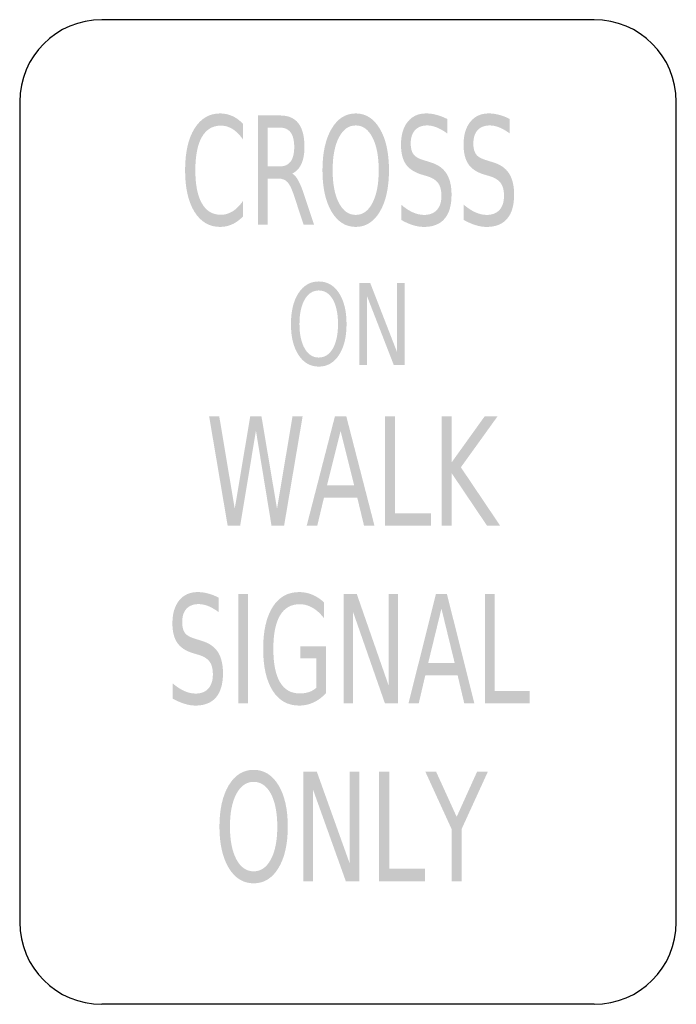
# Model space of a CAD drawing. Header units: inches. Extents: x -0.5 to 0.5, y -0.75 to 0.75.
import ezdxf

# ---------------------------------------------------------------- set-up
doc = ezdxf.new("R2010")
doc.units = ezdxf.units.IN
doc.header["$MEASUREMENT"] = 0

msp = doc.modelspace()

# ---------------------------------------------------------------- hatches: boundary and pattern name
h = msp.add_hatch(color=7)
edge = h.paths.add_edge_path()
edge.add_line((-0.1599, 0.5913), (-0.1599, 0.5675))
edge.add_spline(control_points=[(-0.1599, 0.5675), (-0.1649, 0.5746), (-0.1702, 0.5799), (-0.1758, 0.5834), (-0.1815, 0.5869), (-0.1875, 0.5886), (-0.1938, 0.5886), (-0.2063, 0.5886), (-0.2159, 0.5828), (-0.2226, 0.5712), (-0.2292, 0.5595), (-0.2325, 0.5427), (-0.2325, 0.5207), (-0.2325, 0.4987), (-0.2292, 0.4819), (-0.2226, 0.4703), (-0.2159, 0.4586), (-0.2063, 0.4528), (-0.1938, 0.4528), (-0.1875, 0.4528), (-0.1815, 0.4545), (-0.1758, 0.458), (-0.1702, 0.4615), (-0.1649, 0.4668), (-0.1599, 0.4739)], knot_values=[0, 0, 0, 0, 1, 1, 1, 2, 2, 2, 3, 3, 3, 4, 4, 4, 5, 5, 5, 6, 6, 6, 7, 7, 7, 8, 8, 8, 8], degree=3, periodic=0)
edge.add_line((-0.1599, 0.4739), (-0.1599, 0.4503))
edge.add_spline(control_points=[(-0.1599, 0.4503), (-0.165, 0.445), (-0.1705, 0.4409), (-0.1763, 0.4383), (-0.1821, 0.4356), (-0.1882, 0.4343), (-0.1947, 0.4343), (-0.2113, 0.4343), (-0.2243, 0.442), (-0.2339, 0.4574), (-0.2434, 0.4729), (-0.2481, 0.4939), (-0.2481, 0.5207), (-0.2481, 0.5474), (-0.2434, 0.5686), (-0.2339, 0.584), (-0.2243, 0.5994), (-0.2113, 0.6072), (-0.1947, 0.6072), (-0.1881, 0.6072), (-0.182, 0.6058), (-0.1762, 0.6032), (-0.1703, 0.6006), (-0.1649, 0.5966), (-0.1599, 0.5913)], knot_values=[0, 0, 0, 0, 1, 1, 1, 2, 2, 2, 3, 3, 3, 4, 4, 4, 5, 5, 5, 6, 6, 6, 7, 7, 7, 8, 8, 8, 8], degree=3, periodic=0)
h = msp.add_hatch(color=7)
edge = h.paths.add_edge_path()
edge.add_spline(control_points=[(-0.0851, 0.5156), (-0.0818, 0.514), (-0.0788, 0.5105), (-0.0758, 0.5051), (-0.0728, 0.4998), (-0.0698, 0.4924), (-0.0667, 0.483)], knot_values=[0, 0, 0, 0, 1, 1, 1, 2, 2, 2, 2], degree=3, periodic=0)
edge.add_line((-0.0667, 0.483), (-0.0516, 0.4375))
edge.add_line((-0.0516, 0.4375), (-0.0676, 0.4375))
edge.add_line((-0.0676, 0.4375), (-0.0816, 0.4802))
edge.add_spline(control_points=[(-0.0816, 0.4802), (-0.0852, 0.4914), (-0.0887, 0.4988), (-0.0921, 0.5025), (-0.0955, 0.5061), (-0.1001, 0.5079), (-0.106, 0.5079)], knot_values=[0, 0, 0, 0, 1, 1, 1, 2, 2, 2, 2], degree=3, periodic=0)
edge.add_line((-0.106, 0.5079), (-0.1221, 0.5079))
edge.add_line((-0.1221, 0.5079), (-0.1221, 0.4375))
edge.add_line((-0.1221, 0.4375), (-0.137, 0.4375))
edge.add_line((-0.137, 0.4375), (-0.137, 0.6041))
edge.add_line((-0.137, 0.6041), (-0.1036, 0.6041))
edge.add_spline(control_points=[(-0.1036, 0.6041), (-0.091, 0.6041), (-0.0817, 0.6002), (-0.0755, 0.5922), (-0.0694, 0.5842), (-0.0663, 0.5722), (-0.0663, 0.5561), (-0.0663, 0.5457), (-0.0679, 0.5369), (-0.0711, 0.53), (-0.0743, 0.5231), (-0.0789, 0.5183), (-0.0851, 0.5156)], knot_values=[0, 0, 0, 0, 1, 1, 1, 2, 2, 2, 3, 3, 3, 4, 4, 4, 4], degree=3, periodic=0)
edge = h.paths.add_edge_path(flags=0)
edge.add_line((-0.1221, 0.5856), (-0.1221, 0.5265))
edge.add_line((-0.1221, 0.5265), (-0.1036, 0.5265))
edge.add_spline(control_points=[(-0.1036, 0.5265), (-0.0964, 0.5265), (-0.091, 0.529), (-0.0873, 0.534), (-0.0837, 0.539), (-0.0819, 0.5464), (-0.0819, 0.5561), (-0.0819, 0.5659), (-0.0837, 0.5732), (-0.0873, 0.5782), (-0.091, 0.5831), (-0.0964, 0.5856), (-0.1036, 0.5856)], knot_values=[0, 0, 0, 0, 1, 1, 1, 2, 2, 2, 3, 3, 3, 4, 4, 4, 4], degree=3, periodic=0)
edge.add_line((-0.1036, 0.5856), (-0.1221, 0.5856))
h = msp.add_hatch(color=7)
edge = h.paths.add_edge_path()
edge.add_spline(control_points=[(0.0118, 0.6072), (0.0271, 0.6072), (0.0394, 0.5993), (0.0486, 0.5837), (0.0578, 0.568), (0.0624, 0.547), (0.0624, 0.5207), (0.0624, 0.4944), (0.0578, 0.4734), (0.0486, 0.4577), (0.0394, 0.4421), (0.0271, 0.4343), (0.0118, 0.4343), (-0.0036, 0.4343), (-0.0159, 0.4421), (-0.0251, 0.4577), (-0.0343, 0.4733), (-0.0389, 0.4943), (-0.0389, 0.5207), (-0.0389, 0.547), (-0.0343, 0.568), (-0.0251, 0.5837), (-0.0159, 0.5993), (-0.0036, 0.6072), (0.0118, 0.6072)], knot_values=[0, 0, 0, 0, 1, 1, 1, 2, 2, 2, 3, 3, 3, 4, 4, 4, 5, 5, 5, 6, 6, 6, 7, 7, 7, 8, 8, 8, 8], degree=3, periodic=0)
edge = h.paths.add_edge_path(flags=0)
edge.add_spline(control_points=[(0.0118, 0.5889), (0.001, 0.5889), (-0.0075, 0.5828), (-0.0139, 0.5705), (-0.0202, 0.5583), (-0.0234, 0.5417), (-0.0234, 0.5207), (-0.0234, 0.4997), (-0.0202, 0.4831), (-0.0139, 0.4709), (-0.0075, 0.4587), (0.001, 0.4526), (0.0118, 0.4526), (0.0225, 0.4526), (0.031, 0.4587), (0.0373, 0.4709), (0.0436, 0.4831), (0.0468, 0.4997), (0.0468, 0.5207), (0.0468, 0.5417), (0.0436, 0.5583), (0.0373, 0.5705), (0.031, 0.5828), (0.0225, 0.5889), (0.0118, 0.5889)], knot_values=[0, 0, 0, 0, 1, 1, 1, 2, 2, 2, 3, 3, 3, 4, 4, 4, 5, 5, 5, 6, 6, 6, 7, 7, 7, 8, 8, 8, 8], degree=3, periodic=0)
h = msp.add_hatch(color=7)
edge = h.paths.add_edge_path()
edge.add_line((0.1511, 0.5987), (0.1511, 0.5767))
edge.add_spline(control_points=[(0.1511, 0.5767), (0.1455, 0.5808), (0.1402, 0.5838), (0.1352, 0.5858), (0.1302, 0.5879), (0.1254, 0.5889), (0.1208, 0.5889), (0.1127, 0.5889), (0.1065, 0.5865), (0.1021, 0.5817), (0.0977, 0.5769), (0.0955, 0.5702), (0.0955, 0.5614), (0.0955, 0.554), (0.097, 0.5485), (0.0999, 0.5447), (0.1028, 0.5409), (0.1083, 0.5379), (0.1165, 0.5356)], knot_values=[0, 0, 0, 0, 1, 1, 1, 2, 2, 2, 3, 3, 3, 4, 4, 4, 5, 5, 5, 6, 6, 6, 6], degree=3, periodic=0)
edge.add_line((0.1165, 0.5356), (0.1253, 0.5328))
edge.add_spline(control_points=[(0.1253, 0.5328), (0.1364, 0.5296), (0.1446, 0.524), (0.1498, 0.5159), (0.1551, 0.5078), (0.1577, 0.497), (0.1577, 0.4835), (0.1577, 0.4673), (0.1542, 0.4551), (0.1471, 0.4468), (0.14, 0.4384), (0.1296, 0.4343), (0.1158, 0.4343), (0.1106, 0.4343), (0.1051, 0.4351), (0.0992, 0.4369), (0.0934, 0.4387), (0.0873, 0.4414), (0.0811, 0.4449)], knot_values=[0, 0, 0, 0, 1, 1, 1, 2, 2, 2, 3, 3, 3, 4, 4, 4, 5, 5, 5, 6, 6, 6, 6], degree=3, periodic=0)
edge.add_line((0.0811, 0.4449), (0.0811, 0.4681))
edge.add_spline(control_points=[(0.0811, 0.4681), (0.0871, 0.4629), (0.093, 0.4591), (0.0988, 0.4565), (0.1045, 0.4539), (0.1102, 0.4526), (0.1158, 0.4526), (0.1242, 0.4526), (0.1308, 0.4551), (0.1354, 0.4601), (0.14, 0.4652), (0.1423, 0.4724), (0.1423, 0.4818), (0.1423, 0.49), (0.1406, 0.4964), (0.1373, 0.501), (0.134, 0.5056), (0.1286, 0.5091), (0.121, 0.5114)], knot_values=[0, 0, 0, 0, 1, 1, 1, 2, 2, 2, 3, 3, 3, 4, 4, 4, 5, 5, 5, 6, 6, 6, 6], degree=3, periodic=0)
edge.add_line((0.121, 0.5114), (0.1121, 0.5141))
edge.add_spline(control_points=[(0.1121, 0.5141), (0.101, 0.5174), (0.093, 0.5227), (0.0881, 0.5298), (0.0832, 0.5369), (0.0807, 0.5469), (0.0807, 0.5596), (0.0807, 0.5743), (0.0841, 0.586), (0.0909, 0.5944), (0.0977, 0.6029), (0.1071, 0.6072), (0.1191, 0.6072), (0.1242, 0.6072), (0.1295, 0.6065), (0.1348, 0.605), (0.1401, 0.6036), (0.1456, 0.6015), (0.1511, 0.5987)], knot_values=[0, 0, 0, 0, 1, 1, 1, 2, 2, 2, 3, 3, 3, 4, 4, 4, 5, 5, 5, 6, 6, 6, 6], degree=3, periodic=0)
h = msp.add_hatch(color=7)
edge = h.paths.add_edge_path()
edge.add_line((0.2464, 0.5987), (0.2464, 0.5767))
edge.add_spline(control_points=[(0.2464, 0.5767), (0.2408, 0.5808), (0.2355, 0.5838), (0.2306, 0.5858), (0.2256, 0.5879), (0.2207, 0.5889), (0.2161, 0.5889), (0.208, 0.5889), (0.2018, 0.5865), (0.1974, 0.5817), (0.1931, 0.5769), (0.1909, 0.5702), (0.1909, 0.5614), (0.1909, 0.554), (0.1923, 0.5485), (0.1952, 0.5447), (0.1981, 0.5409), (0.2037, 0.5379), (0.2118, 0.5356)], knot_values=[0, 0, 0, 0, 1, 1, 1, 2, 2, 2, 3, 3, 3, 4, 4, 4, 5, 5, 5, 6, 6, 6, 6], degree=3, periodic=0)
edge.add_line((0.2118, 0.5356), (0.2207, 0.5328))
edge.add_spline(control_points=[(0.2207, 0.5328), (0.2318, 0.5296), (0.2399, 0.524), (0.2452, 0.5159), (0.2504, 0.5078), (0.253, 0.497), (0.253, 0.4835), (0.253, 0.4673), (0.2495, 0.4551), (0.2424, 0.4468), (0.2353, 0.4384), (0.2249, 0.4343), (0.2112, 0.4343), (0.2059, 0.4343), (0.2004, 0.4351), (0.1946, 0.4369), (0.1887, 0.4387), (0.1827, 0.4414), (0.1764, 0.4449)], knot_values=[0, 0, 0, 0, 1, 1, 1, 2, 2, 2, 3, 3, 3, 4, 4, 4, 5, 5, 5, 6, 6, 6, 6], degree=3, periodic=0)
edge.add_line((0.1764, 0.4449), (0.1764, 0.4681))
edge.add_spline(control_points=[(0.1764, 0.4681), (0.1825, 0.4629), (0.1884, 0.4591), (0.1941, 0.4565), (0.1999, 0.4539), (0.2056, 0.4526), (0.2112, 0.4526), (0.2196, 0.4526), (0.2261, 0.4551), (0.2307, 0.4601), (0.2353, 0.4652), (0.2376, 0.4724), (0.2376, 0.4818), (0.2376, 0.49), (0.236, 0.4964), (0.2327, 0.501), (0.2294, 0.5056), (0.2239, 0.5091), (0.2164, 0.5114)], knot_values=[0, 0, 0, 0, 1, 1, 1, 2, 2, 2, 3, 3, 3, 4, 4, 4, 5, 5, 5, 6, 6, 6, 6], degree=3, periodic=0)
edge.add_line((0.2164, 0.5114), (0.2074, 0.5141))
edge.add_spline(control_points=[(0.2074, 0.5141), (0.1963, 0.5174), (0.1883, 0.5227), (0.1834, 0.5298), (0.1785, 0.5369), (0.176, 0.5469), (0.176, 0.5596), (0.176, 0.5743), (0.1794, 0.586), (0.1863, 0.5944), (0.1931, 0.6029), (0.2025, 0.6072), (0.2144, 0.6072), (0.2196, 0.6072), (0.2248, 0.6065), (0.2301, 0.605), (0.2355, 0.6036), (0.2409, 0.6015), (0.2464, 0.5987)], knot_values=[0, 0, 0, 0, 1, 1, 1, 2, 2, 2, 3, 3, 3, 4, 4, 4, 5, 5, 5, 6, 6, 6, 6], degree=3, periodic=0)
h = msp.add_hatch(color=7)
edge = h.paths.add_edge_path()
edge.add_spline(control_points=[(-0.0445, 0.3512), (-0.0317, 0.3512), (-0.0214, 0.3453), (-0.0137, 0.3336), (-0.0061, 0.3218), (-0.0022, 0.3061), (-0.0022, 0.2863), (-0.0022, 0.2666), (-0.0061, 0.2509), (-0.0137, 0.2392), (-0.0214, 0.2274), (-0.0317, 0.2215), (-0.0445, 0.2215), (-0.0574, 0.2215), (-0.0676, 0.2274), (-0.0753, 0.2391), (-0.083, 0.2508), (-0.0869, 0.2666), (-0.0869, 0.2863), (-0.0869, 0.3061), (-0.083, 0.3218), (-0.0753, 0.3336), (-0.0676, 0.3453), (-0.0574, 0.3512), (-0.0445, 0.3512)], knot_values=[0, 0, 0, 0, 1, 1, 1, 2, 2, 2, 3, 3, 3, 4, 4, 4, 5, 5, 5, 6, 6, 6, 7, 7, 7, 8, 8, 8, 8], degree=3, periodic=0)
edge = h.paths.add_edge_path(flags=0)
edge.add_spline(control_points=[(-0.0445, 0.3375), (-0.0535, 0.3375), (-0.0606, 0.3329), (-0.0659, 0.3238), (-0.0712, 0.3146), (-0.0739, 0.3021), (-0.0739, 0.2863), (-0.0739, 0.2706), (-0.0712, 0.2581), (-0.0659, 0.249), (-0.0606, 0.2398), (-0.0535, 0.2353), (-0.0445, 0.2353), (-0.0355, 0.2353), (-0.0284, 0.2398), (-0.0231, 0.249), (-0.0179, 0.2581), (-0.0152, 0.2706), (-0.0152, 0.2863), (-0.0152, 0.3021), (-0.0179, 0.3146), (-0.0231, 0.3238), (-0.0284, 0.3329), (-0.0355, 0.3375), (-0.0445, 0.3375)], knot_values=[0, 0, 0, 0, 1, 1, 1, 2, 2, 2, 3, 3, 3, 4, 4, 4, 5, 5, 5, 6, 6, 6, 7, 7, 7, 8, 8, 8, 8], degree=3, periodic=0)
for points in [[(0.0171, 0.349), (0.0338, 0.349), (0.0744, 0.2444), (0.0744, 0.349), (0.0864, 0.349), (0.0864, 0.224), (0.0697, 0.224), (0.0291, 0.3285), (0.0291, 0.224), (0.0171, 0.224), (0.0171, 0.349)], [(-0.2115, 0.1458), (-0.1961, 0.1458), (-0.1725, 0.005), (-0.1489, 0.1458), (-0.1318, 0.1458), (-0.1081, 0.005), (-0.0845, 0.1458), (-0.0691, 0.1458), (-0.0973, -0.0208), (-0.1165, -0.0208), (-0.1402, 0.1238), (-0.1642, -0.0208), (-0.1833, -0.0208), (-0.2115, 0.1458)], [(0.0566, 0.1458), (0.0718, 0.1458), (0.0718, -0.0019), (0.1266, -0.0019), (0.1266, -0.0208), (0.0566, -0.0208), (0.0566, 0.1458)], [(0.1425, 0.1458), (0.1577, 0.1458), (0.1577, 0.0754), (0.2082, 0.1458), (0.2278, 0.1458), (0.1719, 0.0681), (0.2317, -0.0208), (0.2117, -0.0208), (0.1577, 0.0594), (0.1577, -0.0208), (0.1425, -0.0208), (0.1425, 0.1458)], [(-0.1672, -0.125), (-0.1524, -0.125), (-0.1524, -0.2917), (-0.1672, -0.2917), (-0.1672, -0.125)], [(-0.0066, -0.125), (0.0134, -0.125), (0.0619, -0.2644), (0.0619, -0.125), (0.0763, -0.125), (0.0763, -0.2917), (0.0563, -0.2917), (0.0077, -0.1522), (0.0077, -0.2917), (-0.0066, -0.2917), (-0.0066, -0.125)], [(0.2084, -0.125), (0.2232, -0.125), (0.2232, -0.2727), (0.2765, -0.2727), (0.2765, -0.2917), (0.2084, -0.2917), (0.2084, -0.125)], [(-0.0679, -0.3958), (-0.0474, -0.3958), (0.0025, -0.5352), (0.0025, -0.3958), (0.0172, -0.3958), (0.0172, -0.5625), (-0.0033, -0.5625), (-0.0532, -0.4231), (-0.0532, -0.5625), (-0.0679, -0.5625), (-0.0679, -0.3958)], [(0.0474, -0.3958), (0.0627, -0.3958), (0.0627, -0.5435), (0.1174, -0.5435), (0.1174, -0.5625), (0.0474, -0.5625), (0.0474, -0.3958)], [(0.1179, -0.3958), (0.1343, -0.3958), (0.1655, -0.4644), (0.1965, -0.3958), (0.2129, -0.3958), (0.173, -0.4831), (0.173, -0.5625), (0.1578, -0.5625), (0.1578, -0.4831), (0.1179, -0.3958)]]:
    msp.add_hatch(color=7).paths.add_polyline_path(points)
h = msp.add_hatch(color=7)
h.paths.add_polyline_path([(-0.0199, 0.1458), (-0.0026, 0.1458), (0.0403, -0.0208), (0.0244, -0.0208), (0.0141, 0.0219), (-0.0366, 0.0219), (-0.0468, -0.0208), (-0.0629, -0.0208), (-0.0199, 0.1458)])
h.paths.add_polyline_path([(-0.0113, 0.1236), (-0.032, 0.0407), (0.0094, 0.0407), (-0.0113, 0.1236)], flags=0)
h = msp.add_hatch(color=7)
edge = h.paths.add_edge_path()
edge.add_line((-0.197, -0.1305), (-0.197, -0.1525))
edge.add_spline(control_points=[(-0.197, -0.1525), (-0.2026, -0.1484), (-0.2079, -0.1453), (-0.2129, -0.1433), (-0.2179, -0.1413), (-0.2227, -0.1403), (-0.2273, -0.1403), (-0.2354, -0.1403), (-0.2416, -0.1427), (-0.246, -0.1474), (-0.2504, -0.1522), (-0.2525, -0.159), (-0.2525, -0.1677), (-0.2525, -0.1751), (-0.2511, -0.1807), (-0.2482, -0.1844), (-0.2453, -0.1882), (-0.2397, -0.1912), (-0.2316, -0.1935)], knot_values=[0, 0, 0, 0, 1, 1, 1, 2, 2, 2, 3, 3, 3, 4, 4, 4, 5, 5, 5, 6, 6, 6, 6], degree=3, periodic=0)
edge.add_line((-0.2316, -0.1935), (-0.2227, -0.1963))
edge.add_spline(control_points=[(-0.2227, -0.1963), (-0.2116, -0.1995), (-0.2035, -0.2052), (-0.1982, -0.2132), (-0.193, -0.2213), (-0.1904, -0.2321), (-0.1904, -0.2457), (-0.1904, -0.2618), (-0.1939, -0.2741), (-0.201, -0.2824), (-0.2081, -0.2907), (-0.2185, -0.2949), (-0.2322, -0.2949), (-0.2375, -0.2949), (-0.243, -0.294), (-0.2488, -0.2922), (-0.2547, -0.2904), (-0.2607, -0.2878), (-0.267, -0.2843)], knot_values=[0, 0, 0, 0, 1, 1, 1, 2, 2, 2, 3, 3, 3, 4, 4, 4, 5, 5, 5, 6, 6, 6, 6], degree=3, periodic=0)
edge.add_line((-0.267, -0.2843), (-0.267, -0.2611))
edge.add_spline(control_points=[(-0.267, -0.2611), (-0.2609, -0.2662), (-0.255, -0.2701), (-0.2493, -0.2727), (-0.2435, -0.2753), (-0.2378, -0.2766), (-0.2322, -0.2766), (-0.2238, -0.2766), (-0.2173, -0.2741), (-0.2127, -0.269), (-0.2081, -0.2639), (-0.2058, -0.2567), (-0.2058, -0.2473), (-0.2058, -0.2392), (-0.2074, -0.2328), (-0.2107, -0.2281), (-0.214, -0.2235), (-0.2195, -0.2201), (-0.227, -0.2178)], knot_values=[0, 0, 0, 0, 1, 1, 1, 2, 2, 2, 3, 3, 3, 4, 4, 4, 5, 5, 5, 6, 6, 6, 6], degree=3, periodic=0)
edge.add_line((-0.227, -0.2178), (-0.236, -0.2151))
edge.add_spline(control_points=[(-0.236, -0.2151), (-0.2471, -0.2117), (-0.2551, -0.2065), (-0.26, -0.1993), (-0.2649, -0.1922), (-0.2674, -0.1823), (-0.2674, -0.1695), (-0.2674, -0.1548), (-0.264, -0.1432), (-0.2571, -0.1347), (-0.2503, -0.1262), (-0.2409, -0.122), (-0.229, -0.122), (-0.2238, -0.122), (-0.2186, -0.1227), (-0.2133, -0.1241), (-0.2079, -0.1255), (-0.2025, -0.1276), (-0.197, -0.1305)], knot_values=[0, 0, 0, 0, 1, 1, 1, 2, 2, 2, 3, 3, 3, 4, 4, 4, 5, 5, 5, 6, 6, 6, 6], degree=3, periodic=0)
h = msp.add_hatch(color=7)
edge = h.paths.add_edge_path()
edge.add_line((-0.0483, -0.2679), (-0.0483, -0.2231))
edge.add_line((-0.0483, -0.2231), (-0.0725, -0.2231))
edge.add_line((-0.0725, -0.2231), (-0.0725, -0.2046))
edge.add_line((-0.0725, -0.2046), (-0.0337, -0.2046))
edge.add_line((-0.0337, -0.2046), (-0.0337, -0.2761))
edge.add_spline(control_points=[(-0.0337, -0.2761), (-0.0394, -0.2823), (-0.0457, -0.287), (-0.0526, -0.2901), (-0.0595, -0.2933), (-0.0668, -0.2949), (-0.0746, -0.2949), (-0.0918, -0.2949), (-0.1051, -0.2873), (-0.1148, -0.2721), (-0.1244, -0.2568), (-0.1292, -0.2357), (-0.1292, -0.2085), (-0.1292, -0.1813), (-0.1244, -0.16), (-0.1148, -0.1448), (-0.1051, -0.1296), (-0.0918, -0.122), (-0.0746, -0.122), (-0.0675, -0.122), (-0.0608, -0.1233), (-0.0543, -0.126), (-0.0479, -0.1287), (-0.0419, -0.1326), (-0.0365, -0.1378)], knot_values=[0, 0, 0, 0, 1, 1, 1, 2, 2, 2, 3, 3, 3, 4, 4, 4, 5, 5, 5, 6, 6, 6, 7, 7, 7, 8, 8, 8, 8], degree=3, periodic=0)
edge.add_line((-0.0365, -0.1378), (-0.0365, -0.1618))
edge.add_spline(control_points=[(-0.0365, -0.1618), (-0.042, -0.1548), (-0.0478, -0.1494), (-0.054, -0.1459), (-0.0602, -0.1423), (-0.0666, -0.1405), (-0.0734, -0.1405), (-0.0868, -0.1405), (-0.0968, -0.1462), (-0.1036, -0.1576), (-0.1103, -0.169), (-0.1137, -0.1859), (-0.1137, -0.2085), (-0.1137, -0.231), (-0.1103, -0.2479), (-0.1036, -0.2593), (-0.0968, -0.2707), (-0.0868, -0.2764), (-0.0734, -0.2764), (-0.0682, -0.2764), (-0.0635, -0.2757), (-0.0594, -0.2743), (-0.0553, -0.2729), (-0.0516, -0.2708), (-0.0483, -0.2679)], knot_values=[0, 0, 0, 0, 1, 1, 1, 2, 2, 2, 3, 3, 3, 4, 4, 4, 5, 5, 5, 6, 6, 6, 7, 7, 7, 8, 8, 8, 8], degree=3, periodic=0)
h = msp.add_hatch(color=7)
h.paths.add_polyline_path([(0.1339, -0.125), (0.1507, -0.125), (0.1925, -0.2917), (0.1771, -0.2917), (0.167, -0.2489), (0.1177, -0.2489), (0.1077, -0.2917), (0.0921, -0.2917), (0.1339, -0.125)])
h.paths.add_polyline_path([(0.1423, -0.1472), (0.1221, -0.2301), (0.1625, -0.2301), (0.1423, -0.1472)], flags=0)
h = msp.add_hatch(color=7)
edge = h.paths.add_edge_path()
edge.add_spline(control_points=[(-0.1437, -0.3928), (-0.1279, -0.3928), (-0.1153, -0.4006), (-0.1058, -0.4163), (-0.0964, -0.432), (-0.0917, -0.453), (-0.0917, -0.4793), (-0.0917, -0.5056), (-0.0964, -0.5266), (-0.1058, -0.5422), (-0.1153, -0.5579), (-0.1279, -0.5657), (-0.1437, -0.5657), (-0.1595, -0.5657), (-0.1721, -0.5579), (-0.1816, -0.5423), (-0.191, -0.5266), (-0.1958, -0.5057), (-0.1958, -0.4793), (-0.1958, -0.453), (-0.191, -0.432), (-0.1816, -0.4163), (-0.1721, -0.4006), (-0.1595, -0.3928), (-0.1437, -0.3928)], knot_values=[0, 0, 0, 0, 1, 1, 1, 2, 2, 2, 3, 3, 3, 4, 4, 4, 5, 5, 5, 6, 6, 6, 7, 7, 7, 8, 8, 8, 8], degree=3, periodic=0)
edge = h.paths.add_edge_path(flags=0)
edge.add_spline(control_points=[(-0.1437, -0.4111), (-0.1547, -0.4111), (-0.1635, -0.4172), (-0.17, -0.4294), (-0.1765, -0.4416), (-0.1798, -0.4583), (-0.1798, -0.4793), (-0.1798, -0.5003), (-0.1765, -0.5169), (-0.17, -0.5291), (-0.1635, -0.5413), (-0.1547, -0.5474), (-0.1437, -0.5474), (-0.1326, -0.5474), (-0.1239, -0.5413), (-0.1174, -0.5291), (-0.1109, -0.5169), (-0.1077, -0.5003), (-0.1077, -0.4793), (-0.1077, -0.4583), (-0.1109, -0.4416), (-0.1174, -0.4294), (-0.1239, -0.4172), (-0.1326, -0.4111), (-0.1437, -0.4111)], knot_values=[0, 0, 0, 0, 1, 1, 1, 2, 2, 2, 3, 3, 3, 4, 4, 4, 5, 5, 5, 6, 6, 6, 7, 7, 7, 8, 8, 8, 8], degree=3, periodic=0)

# ---------------------------------------------------------------- linework, layer by layer
at = {"color": 7}
for p, q in [((0.375, 0.75), (-0.375, 0.75)), ((-0.5, 0.625), (-0.5, -0.625)), ((0.5, -0.625), (0.5, 0.625)), ((0.375, -0.75), (-0.375, -0.75))]:
    msp.add_line(p, q, dxfattribs=at)
for points in [[(-0.375, 0.75), (-0.444, 0.75), (-0.5, 0.694), (-0.5, 0.625)], [(0.5, 0.625), (0.5, 0.694), (0.444, 0.75), (0.375, 0.75)], [(-0.5, -0.625), (-0.5, -0.694), (-0.444, -0.75), (-0.375, -0.75)], [(0.375, -0.75), (0.444, -0.75), (0.5, -0.694), (0.5, -0.625)]]:
    msp.add_open_spline(points, degree=3, dxfattribs=at)

doc.saveas('drawing.dxf')
